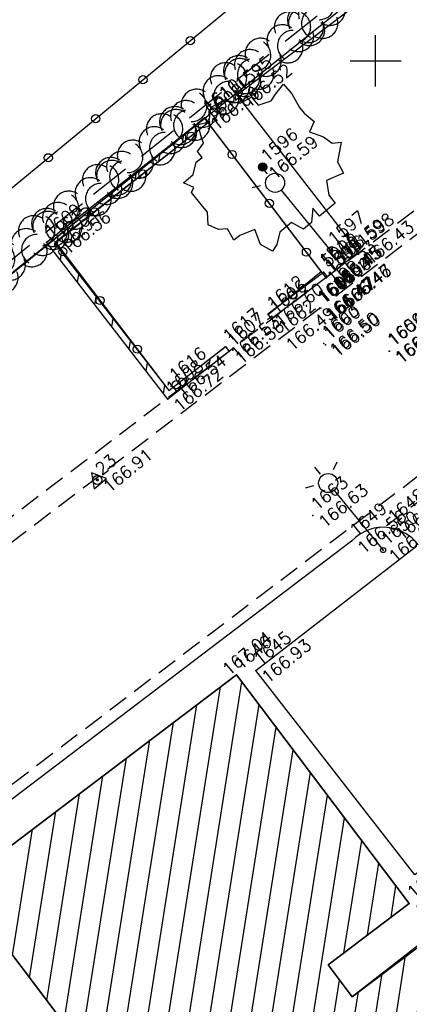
# Model space of a CAD drawing. Header units: feet. Extents: x 529188 to 529675, y 139816 to 140273.
# Tile 20 of 118: x 529341 to 529351, y 140077 to 140101. Entities that reach past the tile are written whole.
import ezdxf
from ezdxf.enums import TextEntityAlignment as Align

# ---------------------------------------------------------------- set-up
doc = ezdxf.new("R2010")
doc.units = ezdxf.units.FT
doc.header["$LTSCALE"] = 2
doc.header["$MEASUREMENT"] = 0
doc.header["$PDSIZE"] = 0.1
for name, pattern in [('CACHE', [0.375, 0.25, -0.125]), ('CACHEX2', [0.75, 0.5, -0.25]), ('CONTINU', [0])]:
    doc.linetypes.add(name, pattern=pattern)
doc.layers.get('0').update_dxf_attribs({"linetype": 'CONTINUOUS'})
for name, color, linetype in [('ARBRES', 70, 'CONTINUOUS'), ('BATI', 10, 'CONTINUOUS'), ('BATI-HACHURES', 30, 'CONTINUOUS'), ('BORDURETTE', 20, 'CONTINUOUS'), ('CANIVEAU', 32, 'CACHE'), ('CARROYAGE', 7, 'CONTINUOUS'), ('CLOTURE', 1, 'CONTINUOUS'), ('ECLAIRAGE', 220, 'CONTINUOUS'), ('HAIE', 80, 'CACHEX2'), ('MURS', 1, 'CONTINUOUS'), ('POLYGO', 241, 'CONTINUOUS'), ('TALUS_HAUT', 40, 'CONTINUOUS'), ('TOPOALT', 3, 'CONTINUOUS'), ('TOPOJIS', 7, 'CONTINUOUS'), ('TOPOJIS-GELE', 7, 'CONTINUOUS'), ('TOPOMAT', 142, 'CONTINUOUS')]:
    doc.layers.add(name, color=color, linetype=linetype)
doc.styles.get("Standard").update_dxf_attribs({"font": 'ROMANS.SHX'})

# ---------------------------------------------------------------- blocks, each defined once
blk = doc.blocks.new('TCPOINT')
at = {"color": 0}
blk.add_point((0, 0), dxfattribs=at)
at = {"layer": 'TOPOALT'}
blk.add_attdef('ALT', text='', height=0.3, dxfattribs=at).set_placement((0.1, -0.1), align=Align.TOP_LEFT)
at = {"layer": 'TOPOMAT'}
blk.add_attdef('MAT', (0.1, 0.1), '', height=0.3, dxfattribs=at)
blk = doc.blocks.new('189')
h = blk.add_hatch()
h.set_pattern_fill('ANSI31', color=256, scale=0.2, style=0)
h.set_pattern_definition([(45, (-527485.07046, -148351.732363), (-0.0176776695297, 0.0176776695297), [])])
edge = h.paths.add_edge_path()
edge.add_arc((0, 0), 0.1, 0, 360)
for p, q in [((-0.311, 1.681), (-0.062, 1.93)), ((-0.062, 1.93), (0.311, 1.868)), ((-0.685, 1.557), (-0.56, 1.806)), ((-0.56, 1.806), (-0.311, 1.681)), ((0.311, 1.868), (0.56, 1.557)), ((-0.747, 1.37), (-0.685, 1.557)), ((0.56, 1.557), (0.872, 1.494)), ((0.872, 1.494), (0.872, 1.245)), ((-0.996, 1.308), (-0.747, 1.37)), ((-0.996, 1.121), (-0.996, 1.308)), ((0.872, 1.245), (1.183, 1.121)), ((1.37, 1.183), (1.681, 1.245)), ((1.681, 1.245), (1.681, 0.934)), ((-1.432, 0.934), (-1.183, 1.121)), ((-1.183, 1.121), (-0.996, 1.121)), ((1.183, 1.121), (1.37, 1.183)), ((-1.744, 0.934), (-1.432, 0.934)), ((-1.619, 0.685), (-1.744, 0.934)), ((1.681, 0.934), (1.619, 0.56)), ((-1.744, 0.623), (-1.619, 0.685)), ((-1.744, 0.249), (-1.744, 0.623)), ((1.619, 0.56), (1.619, 0.374)), ((-1.744, 0), (-1.744, 0.249)), ((1.619, 0.374), (1.681, 0.062)), ((-1.93, -0.249), (-1.744, 0)), ((1.681, 0.062), (1.432, -0.062)), ((1.432, -0.062), (1.619, -0.374)), ((-1.806, -0.498), (-1.93, -0.249)), ((1.619, -0.374), (1.681, -0.623)), ((-1.619, -0.623), (-1.806, -0.498)), ((-1.681, -0.934), (-1.619, -0.623)), ((1.681, -0.623), (1.868, -0.747)), ((-1.494, -0.934), (-1.681, -0.934)), ((-1.121, -1.059), (-1.494, -0.934)), ((1.868, -0.747), (1.494, -1.059)), ((-1.245, -1.432), (-1.121, -1.059)), ((1.494, -1.059), (1.432, -1.37)), ((-1.121, -1.744), (-1.245, -1.432)), ((0.996, -1.245), (0.81, -1.557)), ((1.432, -1.37), (0.996, -1.245)), ((-0.934, -1.681), (-1.121, -1.744)), ((-0.685, -1.494), (-0.934, -1.681)), ((-0.311, -1.494), (-0.685, -1.494)), ((-0.187, -1.806), (-0.311, -1.494)), ((0.311, -1.557), (0.062, -1.806)), ((0.311, -1.806), (0.311, -1.557)), ((0.81, -1.557), (0.81, -1.806)), ((0.062, -1.806), (-0.187, -1.806)), ((0.81, -1.806), (0.311, -1.806))]:
    blk.add_line(p, q)
blk.add_circle((0, 0), 0.1)
blk = doc.blocks.new('425')
at = {"ltscale": 3}
for p, q in [((-0.006, 2.407), (-0.006, 2.621)), ((0, 1.885), (0, 0))]:
    blk.add_line(p, q, dxfattribs=at)
at = {"linetype": 'CONTINU', "ltscale": 3}
for p, q in [((-0.324, 2.291), (-0.512, 2.376)), ((0.312, 2.291), (0.501, 2.376))]:
    blk.add_line(p, q, dxfattribs=at)
for centre, radius in [((0, 2.118), 0.233), ((0, 0), 0.0621)]:
    blk.add_circle(centre, radius, dxfattribs=at)
blk = doc.blocks.new('269')
for p, q in [((0.035, 0), (-0.035, 0)), ((0, 0.035), (0, -0.035))]:
    blk.add_line(p, q)
blk.add_lwpolyline([(0, 0.231), (-0.2, -0.115), (0.2, -0.115)], close=True)
blk.add_circle((0, 0), 0.113)
blk = doc.blocks.new('RONDCLOT')
at = {"layer": 'CLOTURE'}
blk.add_circle((0, 0), 0.1, dxfattribs=at)
blk = doc.blocks.new('HAIEBASE')
at = {"layer": 'HAIE'}
for centre, start, end in [((0.002, 0.141), 14.988, 164.4142), ((-0.223, 0.05), 14.988, 164.4142), ((0.078, 0.086), 243.6198, 27.2304), ((0.227, 0.05), 14.988, 164.4142), ((-0.147, -0.129), 50.5983, 200.0244), ((0.022, -0.064), 196.6108, 340.2213), ((-0.23, -0.099), 196.6108, 340.2213), ((0.223, -0.099), 196.6108, 340.2213)]:
    blk.add_arc(centre, 0.25, start, end, dxfattribs=at)

msp = doc.modelspace()

# ---------------------------------------------------------------- hatches: boundary and pattern name
at = {"layer": 'BATI-HACHURES'}
h = msp.add_hatch(dxfattribs=at)
h.set_pattern_fill('ANSI31', color=256, scale=4, angle=36, style=0)
h.paths.add_polyline_path([(529309.687, 140047.122), (529294.096, 140035.158), (529295.934, 140032.741), (529311.303, 140044.366), (529317.02, 140040.648), (529309.847, 140037.935), (529328.67, 140009.23), (529338.868, 140008.311), (529336.974, 140013.078), (529337.413, 140013.429), (529340.728, 140009.274), (529351.396, 139995.222), (529351.555, 139995.343), (529321, 140035.588), (529320.61, 140035.292), (529320.265, 140035.746), (529321.1, 140036.328), (529332.258, 140044.79), (529332.848, 140044.011), (529330.818, 140042.467), (529335.054, 140036.898), (529341.813, 140042.065), (529337.59, 140047.618), (529335.616, 140046.116), (529335.029, 140046.891), (529355.937, 140062.746), (529356.525, 140061.97), (529354.519, 140060.444), (529358.748, 140054.884), (529365.427, 140060.072), (529361.342, 140065.548), (529358.605, 140063.551), (529358.018, 140064.325), (529364.807, 140069.473), (529379.662, 140080.729), (529380.258, 140079.941), (529378.258, 140078.408), (529382.496, 140072.813), (529389.273, 140077.995), (529385.007, 140083.581), (529383.007, 140082.048), (529382.423, 140082.82), (529402.76, 140098.225), (529403.388, 140097.405), (529401.995, 140096.349), (529404.732, 140092.738), (529390.411, 140081.865), (529394.858, 140075.937), (529403.979, 140083.008), (529405.928, 140080.494), (529396.772, 140073.395), (529399.996, 140069.125), (529409.116, 140076.197), (529411.066, 140073.682), (529402.049, 140066.713), (529405.239, 140062.52), (529424.929, 140077.503), (529411.673, 140094.927), (529412.97, 140095.912), (529408.766, 140101.48), (529406.733, 140099.945), (529406.162, 140100.741), (529413.265, 140106.272), (529405.044, 140116.828), (529403.879, 140118.363), (529396.828, 140113.01), (529396.209, 140113.824), (529398.224, 140115.354), (529393.997, 140120.92), (529387.257, 140115.791), (529391.442, 140110.214), (529392.819, 140111.247), (529393.428, 140110.436), (529373.156, 140095.047), (529372.522, 140095.884), (529374.528, 140097.393), (529370.33, 140102.974), (529363.554, 140097.852), (529367.8, 140092.265), (529369.799, 140093.783), (529370.434, 140092.948), (529359.177, 140084.661), (529349.426, 140077.124), (529348.835, 140077.906), (529350.821, 140079.407), (529346.597, 140084.995), (529339.81, 140079.86), (529344.046, 140074.272), (529346.094, 140075.824), (529346.685, 140075.043), (529325.76, 140059.104), (529325.126, 140059.941), (529327.1, 140061.457), (529322.795, 140067.062), (529316.084, 140061.922), (529320.296, 140056.369), (529322.344, 140057.923), (529322.979, 140057.086)])
h = msp.add_hatch(dxfattribs=at)
h.set_pattern_fill('ANSI31', color=256, scale=4, angle=36, style=0)
h.paths.add_polyline_path([(529346.418, 140092.895), (529344.918, 140091.733), (529341.946, 140095.564), (529345.822, 140098.611), (529345.915, 140098.493), (529342.156, 140095.538), (529344.945, 140091.943), (529346.326, 140093.014)])

# ---------------------------------------------------------------- linework, layer by layer
at = {"layer": 'BATI', "flags": 128}
for points in [[(529294.096, 140035.158), (529322.979, 140057.086), (529322.344, 140057.923), (529320.296, 140056.369), (529316.084, 140061.922), (529322.795, 140067.062), (529327.1, 140061.457), (529325.126, 140059.941), (529325.76, 140059.104), (529346.685, 140075.043), (529346.094, 140075.824), (529344.046, 140074.272), (529339.81, 140079.86), (529346.597, 140084.995), (529350.821, 140079.407), (529348.835, 140077.906), (529349.426, 140077.124), (529370.434, 140092.948)], [(529350.821, 140079.407), (529346.597, 140084.995), (529339.81, 140079.86)], [(529356.796, 140082.86), (529349.426, 140077.124)], [(529339.81, 140079.86), (529344.046, 140074.272)], [(529348.835, 140077.906), (529350.821, 140079.407)], [(529349.426, 140077.124), (529348.835, 140077.906)]]:
    msp.add_lwpolyline(points, dxfattribs=at)
at = {"layer": 'BORDURETTE', "flags": 128}
for points in [[(529365.744, 140113.595), (529346.604, 140099.162), (529349.584, 140095.322), (529348.792, 140094.696), (529345.813, 140098.607), (529334.491, 140089.442), (529335.885, 140087.796), (529327.818, 140081.654), (529329.185, 140079.821), (529328.42, 140079.255), (529326.995, 140081.07), (529328.42, 140079.255), (529326.995, 140081.07), (529302.908, 140062.841), (529304.421, 140060.817), (529293.1, 140052.27, 0.12784), (529288.488, 140046.948, 0.276945), (529289.647, 140032.594), (529317.669, 139996.417)], [(529356.796, 140082.86), (529356.033, 140083.891), (529350.961, 140080.101), (529347.071, 140085.1), (529351.04, 140088.17, 0.200071), (529350.343, 140088.588, 0.248489), (529349.411, 140088.257), (529338.12, 140079.692)]]:
    msp.add_lwpolyline(points, format="xyb", dxfattribs=at)
at = {"layer": 'CANIVEAU', "flags": 128}
for points in [[(529368.263, 140109.472), (529354.564, 140099.084), (529348.744, 140094.663)], [(529368.565, 140109.074), (529354.866, 140098.685), (529349.047, 140094.264)], [(529373.177, 140106.64), (529337.817, 140079.817), (529312.488, 140060.549)], [(529358.431, 140094.826), (529350.221, 140088.599)], [(529348.316, 140094.337), (529347.361, 140093.615), (529328.374, 140079.185)], [(529348.618, 140093.938), (529347.663, 140093.217), (529328.677, 140078.787)]]:
    msp.add_lwpolyline(points, dxfattribs=at)
at = {"layer": 'CARROYAGE'}
for p, q in [((529350, 140099.375), (529350, 140100.625)), ((529349.375, 140100), (529350.625, 140100))]:
    msp.add_line(p, q, dxfattribs=at)
at = {"layer": 'CLOTURE', "flags": 128}
for points in [[(529410.751, 140154.535), (529386.824, 140134.715), (529359.908, 140112.4), (529338.753, 140094.959), (529330.385, 140087.951), (529280.895, 140046.879), (529276.141, 140042.641), (529298.016, 140014.941), (529312.311, 139996.556), (529308.119, 139992.789)], [(529347.382, 140093.804), (529348.666, 140094.851), (529345.905, 140098.484), (529342.171, 140095.564), (529344.945, 140091.943), (529346.309, 140093.005)]]:
    msp.add_lwpolyline(points, dxfattribs=at)
at = {"layer": 'HAIE', "flags": 128}
msp.add_lwpolyline([(529361.481, 140111.369), (529333.962, 140089.459)], dxfattribs=at)
at = {"layer": 'MURS', "flags": 128}
for points in [[(529346.418, 140092.895), (529344.918, 140091.733), (529341.946, 140095.564), (529345.822, 140098.611), (529345.915, 140098.493), (529342.156, 140095.538), (529344.945, 140091.943), (529346.326, 140093.014)], [(529348.811, 140094.718), (529347.456, 140093.695), (529347.366, 140093.815), (529348.721, 140094.838)]]:
    msp.add_lwpolyline(points, close=True, dxfattribs=at)
at = {"layer": 'TALUS_HAUT', "flags": 128}
msp.add_lwpolyline([(529414.229, 140151.931), (529396.577, 140138.618), (529375.681, 140122.012), (529362.053, 140111.592), (529334.164, 140089.26), (529334.115, 140088.504)], dxfattribs=at)

# ---------------------------------------------------------------- block references
at = {"layer": 'ARBRES', "rotation": 39.33073407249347}
msp.add_blockref('189', (529347.238, 140097.404), dxfattribs=at)
at = {"layer": 'CLOTURE'}
for p, rotation in [((529345.466, 140100.494), 219.5022635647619), ((529344.309, 140099.54), 219.5022635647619), ((529343.151, 140098.586), 219.5022635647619), ((529345.488, 140098.158), 218.027627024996), ((529341.994, 140097.631), 219.5022635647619), ((529346.492, 140097.712), 127.2296140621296), ((529344.306, 140097.234), 218.027627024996), ((529347.4, 140096.517), 127.2296140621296), ((529343.125, 140096.31), 218.027627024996), ((529342.348, 140095.334), 307.4508848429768), ((529348.307, 140095.323), 127.2296140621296), ((529347.963, 140094.278), 39.18449324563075), ((529343.26, 140094.143), 307.4508848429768), ((529344.172, 140092.952), 307.4508848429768), ((529345.125, 140092.084), 37.88978338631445)]:
    msp.add_blockref('RONDCLOT', p, dxfattribs=dict(at, rotation=rotation))
at = {"layer": 'ECLAIRAGE', "rotation": 39.33073407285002}
for p in [(529348.883, 140095.38), (529350.181, 140088.042)]:
    msp.add_blockref('425', p, dxfattribs=at)
at = {"layer": 'HAIE', "xscale": 1.5, "yscale": 1.5, "zscale": 1.5}
for p, rotation in [((529348.573, 140101.092), 218.5264213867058), ((529348.025, 140100.656), 38.52642138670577), ((529347.008, 140099.846), 218.5264213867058), ((529346.46, 140099.41), 38.52642138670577), ((529345.443, 140098.6), 218.5264213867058), ((529344.896, 140098.164), 38.52642138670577), ((529343.879, 140097.355), 218.5264213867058), ((529343.331, 140096.919), 38.52642138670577), ((529342.314, 140096.109), 218.5264213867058), ((529341.767, 140095.673), 38.52642138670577), ((529340.75, 140094.863), 218.5264213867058)]:
    msp.add_blockref('HAIEBASE', p, dxfattribs=dict(at, rotation=rotation))
at = {"layer": 'POLYGO', "rotation": 39.33073407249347}
msp.add_blockref('269', (529343.193, 140089.755), dxfattribs=at)
at = {"layer": 'TOPOJIS'}
ref = msp.add_blockref('TCPOINT', (529345.822, 140098.611), dxfattribs=at)
ref.add_attrib('MAT', '1610', (529345.922, 140098.711), dxfattribs={"layer": 'TOPOMAT', "height": 0.3, "rotation": 39.3307})
ref = msp.add_blockref('TCPOINT', (529345.915, 140098.493), dxfattribs=at)
ref.add_attrib('MAT', '5000', (529346.015, 140098.593), dxfattribs={"layer": 'TOPOMAT', "height": 0.3, "rotation": 39.3307})
ref = msp.add_blockref('TCPOINT', (529345.912, 140098.346), dxfattribs=at)
ref.add_attrib('MAT', '1614', (529346.012, 140098.446), dxfattribs={"layer": 'TOPOMAT', "height": 0.3, "rotation": 39.3307})
ref = msp.add_blockref('TCPOINT', (529347.238, 140097.404), dxfattribs=at)
ref.add_attrib('MAT', '1596', (529347.338, 140097.504), dxfattribs={"layer": 'TOPOMAT', "height": 0.3, "rotation": 39.3307})
ref.add_attrib('ALT', '166.59', dxfattribs={"layer": 'TOPOALT', "height": 0.3, "rotation": 39.3307}).set_placement((529347.338, 140097.304), align=Align.TOP_LEFT)
ref = msp.add_blockref('TCPOINT', (529348.721, 140094.838), dxfattribs=at)
ref.add_attrib('MAT', '5000', (529348.821, 140094.938), dxfattribs={"layer": 'TOPOMAT', "height": 0.3, "rotation": 39.3307})
ref = msp.add_blockref('TCPOINT', (529347.456, 140093.695), dxfattribs=at)
ref.add_attrib('MAT', '1606', (529347.556, 140093.795), dxfattribs={"layer": 'TOPOMAT', "height": 0.3, "rotation": 39.3307})
ref = msp.add_blockref('TCPOINT', (529347.663, 140093.217), dxfattribs=at)
ref.add_attrib('MAT', '1662', (529347.763, 140093.317), dxfattribs={"layer": 'TOPOMAT', "height": 0.3, "rotation": 39.3307})
ref.add_attrib('ALT', '166.49', dxfattribs={"layer": 'TOPOALT', "height": 0.3, "rotation": 39.3307}).set_placement((529347.763, 140093.117), align=Align.TOP_LEFT)
ref = msp.add_blockref('TCPOINT', (529350.343, 140092.904), dxfattribs=at)
ref.add_attrib('MAT', '1659', (529350.443, 140093.004), dxfattribs={"layer": 'TOPOMAT', "height": 0.3, "rotation": 39.3307})
ref.add_attrib('ALT', '166.50', dxfattribs={"layer": 'TOPOALT', "height": 0.3, "rotation": 39.3307}).set_placement((529350.443, 140092.804), align=Align.TOP_LEFT)
ref = msp.add_blockref('TCPOINT', (529344.918, 140091.733), dxfattribs=at)
ref.add_attrib('MAT', '1608', (529345.018, 140091.833), dxfattribs={"layer": 'TOPOMAT', "height": 0.3, "rotation": 39.3307})
ref.add_attrib('ALT', '166.72', dxfattribs={"layer": 'TOPOALT', "height": 0.3, "rotation": 39.3307}).set_placement((529345.018, 140091.633), align=Align.TOP_LEFT)
ref = msp.add_blockref('TCPOINT', (529343.193, 140089.755), dxfattribs=at)
ref.add_attrib('MAT', '23', (529343.293, 140089.855), dxfattribs={"layer": 'TOPOMAT', "height": 0.3, "rotation": 39.3307})
ref.add_attrib('ALT', '166.91', dxfattribs={"layer": 'TOPOALT', "height": 0.3, "rotation": 39.3307}).set_placement((529343.293, 140089.655), align=Align.TOP_LEFT)
ref = msp.add_blockref('TCPOINT', (529348.464, 140088.89), dxfattribs=at)
ref.add_attrib('MAT', '1663', (529348.564, 140088.99), dxfattribs={"layer": 'TOPOMAT', "height": 0.3, "rotation": 39.3307})
ref.add_attrib('ALT', '166.63', dxfattribs={"layer": 'TOPOALT', "height": 0.3, "rotation": 39.3307}).set_placement((529348.564, 140088.79), align=Align.TOP_LEFT)
ref = msp.add_blockref('TCPOINT', (529346.597, 140084.995), dxfattribs=at)
ref.add_attrib('MAT', '1646', (529346.697, 140085.095), dxfattribs={"layer": 'TOPOMAT', "height": 0.3, "rotation": 39.3307})
ref.add_attrib('ALT', '167.04', dxfattribs={"layer": 'TOPOALT', "height": 0.3, "rotation": 39.3307}).set_placement((529346.212, 140085.186), align=Align.TOP_LEFT)
ref = msp.add_blockref('TCPOINT', (529347.071, 140085.1), dxfattribs=at)
ref.add_attrib('MAT', '1645', (529347.171, 140085.2), dxfattribs={"layer": 'TOPOMAT', "height": 0.3, "rotation": 39.3307})
ref.add_attrib('ALT', '166.93', dxfattribs={"layer": 'TOPOALT', "height": 0.3, "rotation": 39.3307}).set_placement((529347.171, 140085), align=Align.TOP_LEFT)
ref = msp.add_blockref('TCPOINT', (529350.821, 140079.407), dxfattribs=at)
ref.add_attrib('MAT', '1644', (529350.921, 140079.507), dxfattribs={"layer": 'TOPOMAT', "height": 0.3, "rotation": 39.3307})
ref.add_attrib('ALT', '166.98', dxfattribs={"layer": 'TOPOALT', "height": 0.3, "rotation": 39.3307}).set_placement((529350.921, 140079.307), align=Align.TOP_LEFT)
at = {"layer": 'TOPOJIS-GELE'}
ref = msp.add_blockref('TCPOINT', (529346.604, 140099.162), dxfattribs=at)
ref.add_attrib('MAT', '1595', (529346.704, 140099.262), dxfattribs={"layer": 'TOPOMAT', "height": 0.3, "rotation": 39.3307})
ref.add_attrib('ALT', '166.52', dxfattribs={"layer": 'TOPOALT', "height": 0.3, "rotation": 39.3307}).set_placement((529346.704, 140099.062), align=Align.TOP_LEFT)
ref = msp.add_blockref('TCPOINT', (529345.813, 140098.607), dxfattribs=at)
ref.add_attrib('MAT', '1611', (529345.913, 140098.707), dxfattribs={"layer": 'TOPOMAT', "height": 0.3, "rotation": 39.3307})
ref.add_attrib('ALT', '166.66', dxfattribs={"layer": 'TOPOALT', "height": 0.3, "rotation": 39.3307}).set_placement((529345.913, 140098.507), align=Align.TOP_LEFT)
ref = msp.add_blockref('TCPOINT', (529341.946, 140095.564), dxfattribs=at)
ref.add_attrib('MAT', '1609', (529342.046, 140095.664), dxfattribs={"layer": 'TOPOMAT', "height": 0.3, "rotation": 39.3307})
ref.add_attrib('ALT', '166.91', dxfattribs={"layer": 'TOPOALT', "height": 0.3, "rotation": 39.3307}).set_placement((529342.046, 140095.464), align=Align.TOP_LEFT)
ref = msp.add_blockref('TCPOINT', (529342.171, 140095.564), dxfattribs=at)
ref.add_attrib('MAT', '1615', (529342.271, 140095.664), dxfattribs={"layer": 'TOPOMAT', "height": 0.3, "rotation": 39.3307})
ref.add_attrib('ALT', '166.56', dxfattribs={"layer": 'TOPOALT', "height": 0.3, "rotation": 39.3307}).set_placement((529342.271, 140095.464), align=Align.TOP_LEFT)
ref = msp.add_blockref('TCPOINT', (529348.883, 140095.38), dxfattribs=at)
ref.add_attrib('MAT', '1597', (529348.983, 140095.48), dxfattribs={"layer": 'TOPOMAT', "height": 0.3, "rotation": 39.3307})
ref.add_attrib('ALT', '166.59', dxfattribs={"layer": 'TOPOALT', "height": 0.3, "rotation": 39.3307}).set_placement((529348.983, 140095.28), align=Align.TOP_LEFT)
ref = msp.add_blockref('TCPOINT', (529349.584, 140095.322), dxfattribs=at)
ref.add_attrib('MAT', '1598', (529349.684, 140095.422), dxfattribs={"layer": 'TOPOMAT', "height": 0.3, "rotation": 39.3307})
ref.add_attrib('ALT', '166.43', dxfattribs={"layer": 'TOPOALT', "height": 0.3, "rotation": 39.3307}).set_placement((529349.684, 140095.222), align=Align.TOP_LEFT)
ref = msp.add_blockref('TCPOINT', (529348.666, 140094.851), dxfattribs=at)
ref.add_attrib('MAT', '1613', (529348.766, 140094.951), dxfattribs={"layer": 'TOPOMAT', "height": 0.3, "rotation": 39.3307})
ref.add_attrib('ALT', '166.53', dxfattribs={"layer": 'TOPOALT', "height": 0.3, "rotation": 39.3307}).set_placement((529348.766, 140094.751), align=Align.TOP_LEFT)
ref = msp.add_blockref('TCPOINT', (529348.792, 140094.696), dxfattribs=at)
ref.add_attrib('MAT', '1599', (529348.892, 140094.796), dxfattribs={"layer": 'TOPOMAT', "height": 0.3, "rotation": 39.3307})
ref.add_attrib('ALT', '166.45', dxfattribs={"layer": 'TOPOALT', "height": 0.3, "rotation": 39.3307}).set_placement((529348.892, 140094.596), align=Align.TOP_LEFT)
ref = msp.add_blockref('TCPOINT', (529348.811, 140094.718), dxfattribs=at)
ref.add_attrib('MAT', '1605', (529348.911, 140094.818), dxfattribs={"layer": 'TOPOMAT', "height": 0.3, "rotation": 39.3307})
ref.add_attrib('ALT', '166.45', dxfattribs={"layer": 'TOPOALT', "height": 0.3, "rotation": 39.3307}).set_placement((529348.911, 140094.618), align=Align.TOP_LEFT)
ref = msp.add_blockref('TCPOINT', (529349.037, 140094.254), dxfattribs=at)
ref.add_attrib('MAT', '1600', (529349.137, 140094.354), dxfattribs={"layer": 'TOPOMAT', "height": 0.3, "rotation": 39.3307})
ref.add_attrib('ALT', '166.46', dxfattribs={"layer": 'TOPOALT', "height": 0.3, "rotation": 39.3307}).set_placement((529349.137, 140094.154), align=Align.TOP_LEFT)
ref = msp.add_blockref('TCPOINT', (529349.047, 140094.264), dxfattribs=at)
ref.add_attrib('MAT', '1594', (529349.147, 140094.364), dxfattribs={"layer": 'TOPOMAT', "height": 0.3, "rotation": 39.3307})
ref.add_attrib('ALT', '166.47', dxfattribs={"layer": 'TOPOALT', "height": 0.3, "rotation": 39.3307}).set_placement((529349.147, 140094.164), align=Align.TOP_LEFT)
ref = msp.add_blockref('TCPOINT', (529348.629, 140093.953), dxfattribs=at)
ref.add_attrib('MAT', '1602', (529348.729, 140094.053), dxfattribs={"layer": 'TOPOMAT', "height": 0.3, "rotation": 39.3307})
ref.add_attrib('ALT', '166.47', dxfattribs={"layer": 'TOPOALT', "height": 0.3, "rotation": 39.3307}).set_placement((529348.729, 140093.853), align=Align.TOP_LEFT)
ref = msp.add_blockref('TCPOINT', (529347.382, 140093.804), dxfattribs=at)
ref.add_attrib('MAT', '1612', (529347.482, 140093.904), dxfattribs={"layer": 'TOPOMAT', "height": 0.3, "rotation": 39.3307})
ref.add_attrib('ALT', '166.60', dxfattribs={"layer": 'TOPOALT', "height": 0.3, "rotation": 39.3307}).set_placement((529347.482, 140093.704), align=Align.TOP_LEFT)
ref = msp.add_blockref('TCPOINT', (529348.618, 140093.938), dxfattribs=at)
ref.add_attrib('MAT', '1661', (529348.718, 140094.038), dxfattribs={"layer": 'TOPOMAT', "height": 0.3, "rotation": 39.3307})
ref.add_attrib('ALT', '166.47', dxfattribs={"layer": 'TOPOALT', "height": 0.3, "rotation": 39.3307}).set_placement((529348.718, 140093.838), align=Align.TOP_LEFT)
ref = msp.add_blockref('TCPOINT', (529348.658, 140093.951), dxfattribs=at)
ref.add_attrib('MAT', '1601', (529348.758, 140094.051), dxfattribs={"layer": 'TOPOMAT', "height": 0.3, "rotation": 39.3307})
ref.add_attrib('ALT', '166.47', dxfattribs={"layer": 'TOPOALT', "height": 0.3, "rotation": 39.3307}).set_placement((529348.758, 140093.851), align=Align.TOP_LEFT)
ref = msp.add_blockref('TCPOINT', (529346.309, 140093.005), dxfattribs=at)
ref.add_attrib('MAT', '1617', (529346.409, 140093.105), dxfattribs={"layer": 'TOPOMAT', "height": 0.3, "rotation": 39.3307})
ref.add_attrib('ALT', '166.53', dxfattribs={"layer": 'TOPOALT', "height": 0.3, "rotation": 39.3307}).set_placement((529346.409, 140092.905), align=Align.TOP_LEFT)
ref = msp.add_blockref('TCPOINT', (529348.732, 140093.094), dxfattribs=at)
ref.add_attrib('MAT', '1603', (529348.832, 140093.194), dxfattribs={"layer": 'TOPOMAT', "height": 0.3, "rotation": 39.3307})
ref.add_attrib('ALT', '166.50', dxfattribs={"layer": 'TOPOALT', "height": 0.3, "rotation": 39.3307}).set_placement((529348.832, 140092.994), align=Align.TOP_LEFT)
ref = msp.add_blockref('TCPOINT', (529348.773, 140093.062), dxfattribs=at)
ref.add_attrib('MAT', '1660', (529348.873, 140093.162), dxfattribs={"layer": 'TOPOMAT', "height": 0.3, "rotation": 39.3307})
ref.add_attrib('ALT', '166.50', dxfattribs={"layer": 'TOPOALT', "height": 0.3, "rotation": 39.3307}).set_placement((529348.873, 140092.962), align=Align.TOP_LEFT)
ref = msp.add_blockref('TCPOINT', (529346.418, 140092.895), dxfattribs=at)
ref.add_attrib('MAT', '1607', (529346.518, 140092.995), dxfattribs={"layer": 'TOPOMAT', "height": 0.3, "rotation": 39.3307})
ref.add_attrib('ALT', '166.56', dxfattribs={"layer": 'TOPOALT', "height": 0.3, "rotation": 39.3307}).set_placement((529346.518, 140092.795), align=Align.TOP_LEFT)
ref = msp.add_blockref('TCPOINT', (529350.329, 140092.907), dxfattribs=at)
ref.add_attrib('MAT', '1604', (529350.429, 140093.007), dxfattribs={"layer": 'TOPOMAT', "height": 0.3, "rotation": 39.3307})
ref.add_attrib('ALT', '166.49', dxfattribs={"layer": 'TOPOALT', "height": 0.3, "rotation": 39.3307}).set_placement((529350.429, 140092.807), align=Align.TOP_LEFT)
ref = msp.add_blockref('TCPOINT', (529344.997, 140092.049), dxfattribs=at)
ref.add_attrib('MAT', '1616', (529345.097, 140092.149), dxfattribs={"layer": 'TOPOMAT', "height": 0.3, "rotation": 39.3307})
ref.add_attrib('ALT', '166.54', dxfattribs={"layer": 'TOPOALT', "height": 0.3, "rotation": 39.3307}).set_placement((529345.097, 140091.949), align=Align.TOP_LEFT)
ref = msp.add_blockref('TCPOINT', (529350.343, 140088.588), dxfattribs=at)
ref.add_attrib('MAT', '1648', (529350.443, 140088.688), dxfattribs={"layer": 'TOPOMAT', "height": 0.3, "rotation": 39.3307})
ref.add_attrib('ALT', '166.53', dxfattribs={"layer": 'TOPOALT', "height": 0.3, "rotation": 39.3307}).set_placement((529350.443, 140088.488), align=Align.TOP_LEFT)
ref = msp.add_blockref('TCPOINT', (529349.411, 140088.257), dxfattribs=at)
ref.add_attrib('MAT', '1649', (529349.511, 140088.357), dxfattribs={"layer": 'TOPOMAT', "height": 0.3, "rotation": 39.3307})
ref.add_attrib('ALT', '166.56', dxfattribs={"layer": 'TOPOALT', "height": 0.3, "rotation": 39.3307}).set_placement((529349.511, 140088.157), align=Align.TOP_LEFT)
ref = msp.add_blockref('TCPOINT', (529350.181, 140088.042), dxfattribs=at)
ref.add_attrib('MAT', '1650', (529350.281, 140088.142), dxfattribs={"layer": 'TOPOMAT', "height": 0.3, "rotation": 39.3307})
ref.add_attrib('ALT', '166.69', dxfattribs={"layer": 'TOPOALT', "height": 0.3, "rotation": 39.3307}).set_placement((529350.281, 140087.942), align=Align.TOP_LEFT)

doc.saveas('drawing.dxf')
